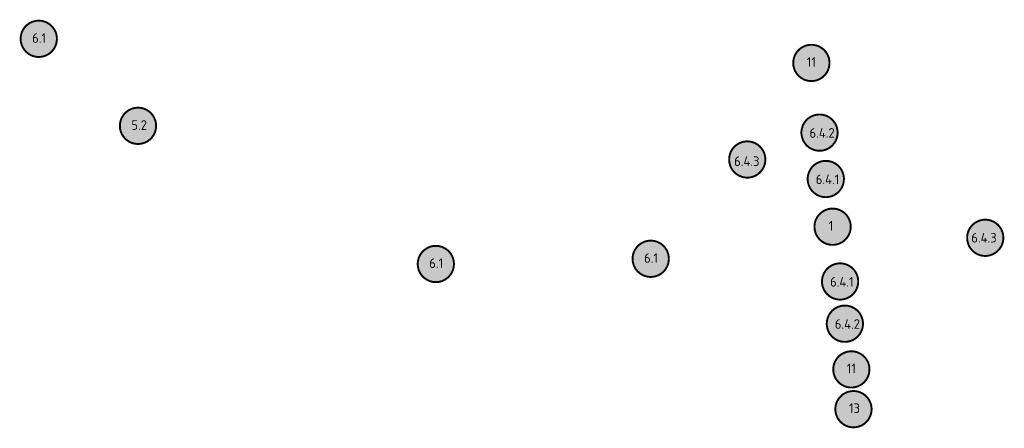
# Model space of a CAD drawing. Header units: metres. Extents: x 142755 to 144209, y 416833 to 417075.
# Tile 1 of 3: x 142755 to 143011, y 416882 to 416988. Entities that reach past the tile are written whole.
import ezdxf

# ---------------------------------------------------------------- set-up
doc = ezdxf.new("R2010")
doc.units = ezdxf.units.M
doc.header["$LTSCALE"] = 0.1
doc.layers.add('Objecten', color=7, linetype='Continuous')
doc.styles.add('NLCS-ISO-M1000-T25', font='NLCS-ISO.ttf', dxfattribs={"height": 2.5})

msp = doc.modelspace()

# ---------------------------------------------------------------- hatches: boundary and pattern name
at = {"layer": 'Objecten', "true_color": 0xffffff}
h = msp.add_hatch(color=7, dxfattribs=at)
h.dxf.hatch_style = 1
edge = h.paths.add_edge_path()
edge.add_arc((142760.12, 416982.87), 4.71, 0.1428, 360.1428)
h = msp.add_hatch(color=7, dxfattribs=at)
h.dxf.hatch_style = 1
edge = h.paths.add_edge_path()
edge.add_arc((142960.94, 416976.61), 4.71, 0.1428, 360.1428)
h = msp.add_hatch(color=7, dxfattribs=at)
h.dxf.hatch_style = 1
edge = h.paths.add_edge_path()
edge.add_arc((142785.91, 416960.28), 4.71, 0.1428, 360.1428)
h = msp.add_hatch(color=7, dxfattribs=at)
h.dxf.hatch_style = 1
edge = h.paths.add_edge_path()
edge.add_arc((142963.07, 416958.52), 4.71, 0.1428, 360.1428)
h = msp.add_hatch(color=7, dxfattribs=at)
h.dxf.hatch_style = 1
edge = h.paths.add_edge_path()
edge.add_arc((142944.28, 416951.54), 4.71, 0.1428, 360.1428)
h = msp.add_hatch(color=7, dxfattribs=at)
h.dxf.hatch_style = 1
edge = h.paths.add_edge_path()
edge.add_arc((142964.69, 416946.48), 4.71, 0.1428, 360.1428)
h = msp.add_hatch(color=7, dxfattribs=at)
h.dxf.hatch_style = 1
edge = h.paths.add_edge_path()
edge.add_arc((142966.47, 416934.09), 4.71, 0.1428, 360.1428)
h = msp.add_hatch(color=7, dxfattribs=at)
h.dxf.hatch_style = 1
edge = h.paths.add_edge_path()
edge.add_arc((143006.14, 416931.21), 4.71, 0.1428, 360.1428)
h = msp.add_hatch(color=7, dxfattribs=at)
h.dxf.hatch_style = 1
edge = h.paths.add_edge_path()
edge.add_arc((142863.33, 416924.41), 4.71, 0.1428, 360.1428)
h = msp.add_hatch(color=7, dxfattribs=at)
h.dxf.hatch_style = 1
edge = h.paths.add_edge_path()
edge.add_arc((142919.19, 416925.76), 4.71, 0.1428, 360.1428)
h = msp.add_hatch(color=7, dxfattribs=at)
h.dxf.hatch_style = 1
edge = h.paths.add_edge_path()
edge.add_arc((142968.42, 416919.87), 4.71, 0.1428, 360.1428)
h = msp.add_hatch(color=7, dxfattribs=at)
h.dxf.hatch_style = 1
edge = h.paths.add_edge_path()
edge.add_arc((142969.65, 416908.91), 4.71, 0.1428, 360.1428)
h = msp.add_hatch(color=7, dxfattribs=at)
h.dxf.hatch_style = 1
edge = h.paths.add_edge_path()
edge.add_arc((142971.34, 416897.04), 4.71, 0.1428, 360.1428)
h = msp.add_hatch(color=7, dxfattribs=at)
h.dxf.hatch_style = 1
edge = h.paths.add_edge_path()
edge.add_arc((142971.89, 416886.72), 4.71, 0.1428, 360.1428)

# ---------------------------------------------------------------- linework, layer by layer
at = {"layer": 'Objecten', "color": 250, "const_width": 0.5}
for points in [[(142759.87, 416987.58, -1), (142760.37, 416978.17, -1), (142759.87, 416987.58, 0)], [(142960.69, 416981.32, -1), (142961.2, 416971.91, -1), (142960.69, 416981.32, 0)], [(142785.66, 416964.98, -1), (142786.16, 416955.58, -1), (142785.66, 416964.98, 0)], [(142962.81, 416963.22, -1), (142963.32, 416953.82, -1), (142962.81, 416963.22, 0)], [(142964.44, 416951.18, -1), (142964.95, 416941.77, -1), (142964.44, 416951.18, 0)], [(142966.21, 416938.79, -1), (142966.72, 416929.38, -1), (142966.21, 416938.79, 0)], [(142863.08, 416929.11, -1), (142863.58, 416919.71, -1), (142863.08, 416929.11, 0)], [(142918.93, 416930.47, -1), (142919.44, 416921.06, -1), (142918.93, 416930.47, 0)], [(142968.16, 416924.57, -1), (142968.67, 416915.17, -1), (142968.16, 416924.57, 0)], [(142969.4, 416913.61, -1), (142969.91, 416904.2, -1), (142969.4, 416913.61, 0)], [(142971.09, 416901.74, -1), (142971.59, 416892.34, -1), (142971.09, 416901.74, 0)], [(142971.64, 416891.42, -1), (142972.14, 416882.01, -1), (142971.64, 416891.42, 0)]]:
    msp.add_lwpolyline(points, format="xyb", dxfattribs=at)
at = {"layer": 'Objecten', "color": 250, "const_width": 0.5, "elevation": 0}
for points in [[(142944.03, 416956.24, -1), (142944.53, 416946.84, -1), (142944.03, 416956.24, 0)], [(143005.89, 416935.91, -1), (143006.39, 416926.51, -1), (143005.89, 416935.91, 0)]]:
    msp.add_lwpolyline(points, format="xyb", dxfattribs=at)

# ---------------------------------------------------------------- texts
at = {"layer": 'Objecten', "color": 250, "char_height": 2.5, "attachment_point": 1, "rotation": 0.1428, "style": 'NLCS-ISO-M1000-T25'}
for s, insert in [('6.1', (142758.39, 416984.32)), ('11', (142959.76, 416978.11)), ('5.2', (142784.18, 416961.73)), ('6.4.2', (142960.45, 416959.68)), ('6.4.3', (142940.86, 416952.33, 0)), ('6.4.1', (142962.08, 416947.64)), ('1', (142965.46, 416935.57)), ('6.4.3', (143002.51, 416932.47, 0)), ('6.1', (142861.61, 416925.86)), ('6.1', (142917.46, 416927.21)), ('6.4.1', (142965.8, 416921.03)), ('6.4.2', (142967.04, 416910.07)), ('11', (142970.15, 416898.53)), ('13', (142970.71, 416888.21))]:
    msp.add_mtext_dynamic_manual_height_columns(s, width=17.4419, gutter_width=1.25, heights=[0], dxfattribs=dict(at, insert=insert))

doc.saveas('drawing.dxf')
